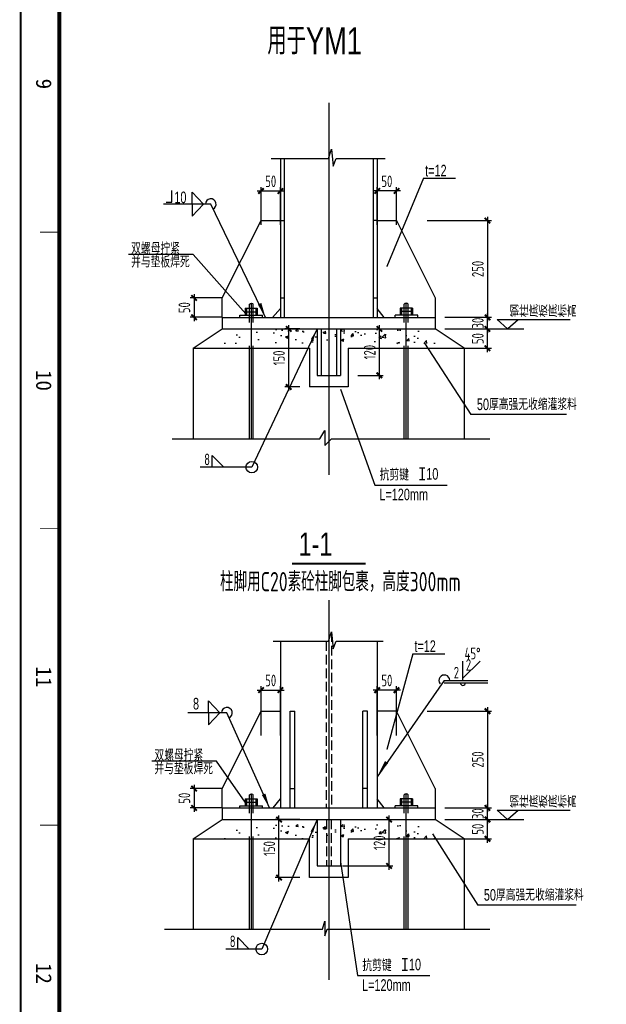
# Model space of a CAD drawing. Extents: x -294221 to 474257, y -25219 to 114942.
# Tile 12 of 69: x -58515 to -43363, y 23424 to 48870. Entities that reach past the tile are written whole.
import ezdxf
from ezdxf.enums import TextEntityAlignment as Align

# ---------------------------------------------------------------- set-up
doc = ezdxf.new("R2010")
doc.units = 0
doc.header["$LTSCALE"] = 1000
for name, pattern in [('ACAD_ISO02W100', [15, 12, -3]), ('CONTINOUS', [0]), ('DASH', [0.35, 0.25, -0.1]), ('DASHED', [0.75, 0.5, -0.25])]:
    doc.linetypes.add(name, pattern=pattern)
for name, color, linetype in [('1-ZHMH-图名', 7, 'Continuous'), ('2', 15, 'Continuous'), ('_TCC_NET_BORDER', 7, 'Continuous'), ('AXIS', 7, 'Continuous'), ('BORDER', 7, 'Continuous'), ('DIM', 3, 'Continuous'), ('PUB_DIM', 3, 'Continuous'), ('text', 7, 'Continuous'), ('THIN', 7, 'Continuous'), ('基础', 7, 'Continuous'), ('白色标注', 7, 'Continuous'), ('结-文字', 7, 'Continuous')]:
    doc.layers.add(name, color=color, linetype=linetype)
doc.styles.add('HH', font='tcc_simp.shx', dxfattribs={"width": 0.7, "bigfont": 'hzdx.shx'})
doc.styles.add('MYROMANS', font='myromans.shx', dxfattribs={"width": 0.7, "bigfont": 'hzdx.shx'})
doc.styles.add('QC_宋体', font='txt')
doc.styles.add('TCC', font='tcc_simp.shx', dxfattribs={"width": 0.75, "bigfont": 'tcc_hzdx.shx'})
doc.styles.add('TSSD_Dimension', font='tssdeng.shx', dxfattribs={"width": 0.7, "bigfont": 'hztxt.shx'})
doc.styles.add('TSSD_Rein', font='Tssdeng.shx', dxfattribs={"width": 0.7, "bigfont": '@@tssdchn.shx'})
doc.dimstyles.new('TSSD_10_100', dxfattribs={"dimtxt": 300, "dimasz": 100, "dimexe": 100, "dimexo": 250, "dimgap": 100, "dimtad": 1, "dimdec": 0, "dimlfac": 0.1, "dimzin": 0, "dimdsep": 46, "dimtxsty": 'TSSD_Dimension', "dimblk": 'ARCHTICK', "dimblk1": 'ARCHTICK', "dimblk2": 'ARCHTICK', "dimcen": 0, "dimdle": 100, "dimclrt": 7, "dimadec": 0, "dimazin": 0, "dimtfac": 1, "dimtdec": 0, "dimtix": 1, "dimtmove": 2, "dimatfit": 3, "dimfxl": 0, "dimtolj": 1, "dimtzin": 0, "dimarcsym": 0})

# ---------------------------------------------------------------- blocks, each defined once
blk = doc.blocks.new('_ArchTick')
at = {"color": 0, "linetype": 'ByBlock', "const_width": 0.5}
blk.add_lwpolyline([(-0.71, -0.71), (0.71, 0.71)], dxfattribs=at)
blk = doc.blocks.new('*D600')
at = {"layer": 'Defpoints', "color": 0}
for p in [(28043, 37832), (27543, 36412), (28043, 36412)]:
    blk.add_point(p, dxfattribs=at)
at = {"layer": 'DIM', "color": 0, "lineweight": -2}
for p, q in [((27543, 36662), (27543, 37932)), ((28043, 36662), (28043, 37932)), ((27443, 37832), (28143, 37832))]:
    blk.add_line(p, q, dxfattribs=at)
at = {"layer": 'DIM', "color": 0, "lineweight": -2, "xscale": 100, "yscale": 100, "zscale": 100, "rotation": 180}
blk.add_blockref('_ArchTick', (27543, 37832), dxfattribs=at)
at = {"layer": 'DIM', "color": 0, "lineweight": -2, "xscale": 100, "yscale": 100, "zscale": 100}
blk.add_blockref('_ArchTick', (28043, 37832), dxfattribs=at)
at = {"layer": 'DIM', "color": 7, "insert": (27793, 38082), "char_height": 300, "attachment_point": 5, "style": 'TSSD_Dimension'}
blk.add_mtext('\\A1;50', dxfattribs=at)
blk = doc.blocks.new('*D601')
at = {"layer": 'Defpoints', "color": 0}
for p in [(30543, 37832), (30543, 36412), (31043, 36412)]:
    blk.add_point(p, dxfattribs=at)
at = {"layer": 'DIM', "color": 0, "lineweight": -2}
for p, q in [((30543, 36662), (30543, 37932)), ((31043, 36662), (31043, 37932)), ((31143, 37832), (30443, 37832))]:
    blk.add_line(p, q, dxfattribs=at)
at = {"layer": 'DIM', "color": 0, "lineweight": -2, "xscale": 100, "yscale": 100, "zscale": 100, "rotation": 180}
blk.add_blockref('_ArchTick', (30543, 37832), dxfattribs=at)
at = {"layer": 'DIM', "color": 0, "lineweight": -2, "xscale": 100, "yscale": 100, "zscale": 100}
blk.add_blockref('_ArchTick', (31043, 37832), dxfattribs=at)
at = {"layer": 'DIM', "color": 7, "insert": (30793, 38082), "char_height": 300, "attachment_point": 5, "style": 'TSSD_Dimension'}
blk.add_mtext('\\A1;50', dxfattribs=at)
blk = doc.blocks.new('*D602')
at = {"layer": 'Defpoints', "color": 0}
for p in [(28043, 50732), (27543, 49611), (28043, 49611)]:
    blk.add_point(p, dxfattribs=at)
at = {"layer": 'DIM', "color": 0, "lineweight": -2}
for p, q in [((27443, 50732), (28143, 50732)), ((27543, 49861), (27543, 50832)), ((28043, 49861), (28043, 50832))]:
    blk.add_line(p, q, dxfattribs=at)
at = {"layer": 'DIM', "color": 0, "lineweight": -2, "xscale": 100, "yscale": 100, "zscale": 100, "rotation": 180}
blk.add_blockref('_ArchTick', (27543, 50732), dxfattribs=at)
at = {"layer": 'DIM', "color": 0, "lineweight": -2, "xscale": 100, "yscale": 100, "zscale": 100}
blk.add_blockref('_ArchTick', (28043, 50732), dxfattribs=at)
at = {"layer": 'DIM', "color": 7, "insert": (27793, 50982), "char_height": 300, "attachment_point": 5, "style": 'TSSD_Dimension'}
blk.add_mtext('\\A1;50', dxfattribs=at)
blk = doc.blocks.new('*D603')
at = {"layer": 'Defpoints', "color": 0}
for p in [(30543, 50732), (30543, 49611), (31043, 49611)]:
    blk.add_point(p, dxfattribs=at)
at = {"layer": 'DIM', "color": 0, "lineweight": -2}
for p, q in [((31143, 50732), (30443, 50732)), ((30543, 49861), (30543, 50832)), ((31043, 49861), (31043, 50832))]:
    blk.add_line(p, q, dxfattribs=at)
at = {"layer": 'DIM', "color": 0, "lineweight": -2, "xscale": 100, "yscale": 100, "zscale": 100, "rotation": 180}
blk.add_blockref('_ArchTick', (30543, 50732), dxfattribs=at)
at = {"layer": 'DIM', "color": 0, "lineweight": -2, "xscale": 100, "yscale": 100, "zscale": 100}
blk.add_blockref('_ArchTick', (31043, 50732), dxfattribs=at)
at = {"layer": 'DIM', "color": 7, "insert": (30793, 50982), "char_height": 300, "attachment_point": 5, "style": 'TSSD_Dimension'}
blk.add_mtext('\\A1;50', dxfattribs=at)
blk = doc.blocks.new('*D604')
at = {"layer": 'Defpoints', "color": 0}
for p in [(26776, 35289), (25814, 34789), (26776, 34789)]:
    blk.add_point(p, dxfattribs=at)
at = {"layer": 'DIM', "color": 0, "lineweight": -2}
for p, q in [((25814, 35389), (25814, 34689)), ((26526, 35289), (25714, 35289)), ((26526, 34789), (25714, 34789))]:
    blk.add_line(p, q, dxfattribs=at)
at = {"layer": 'DIM', "color": 0, "lineweight": -2, "xscale": 100, "yscale": 100, "zscale": 100}
for p, rotation in [((25814, 35289), 90), ((25814, 34789), 270)]:
    blk.add_blockref('_ArchTick', p, dxfattribs=dict(at, rotation=rotation))
at = {"layer": 'DIM', "color": 7, "insert": (25564, 35039), "char_height": 300, "attachment_point": 5, "rotation": 90, "style": 'TSSD_Dimension'}
blk.add_mtext('\\A1;50', dxfattribs=at)
blk = doc.blocks.new('*D605')
at = {"layer": 'Defpoints', "color": 0}
for p in [(32043, 34489), (33393, 34489), (32474, 33989)]:
    blk.add_point(p, dxfattribs=at)
at = {"layer": 'DIM', "color": 0, "lineweight": -2}
for p, q in [((32293, 34489), (33493, 34489)), ((33393, 33889), (33393, 34589)), ((32724, 33989), (33493, 33989))]:
    blk.add_line(p, q, dxfattribs=at)
at = {"layer": 'DIM', "color": 0, "lineweight": -2, "xscale": 100, "yscale": 100, "zscale": 100}
for p, rotation in [((33393, 34489), 90), ((33393, 33989), 270)]:
    blk.add_blockref('_ArchTick', p, dxfattribs=dict(at, rotation=rotation))
at = {"layer": 'DIM', "color": 7, "insert": (33143, 34239), "char_height": 300, "attachment_point": 5, "rotation": 90, "style": 'TSSD_Dimension'}
blk.add_mtext('\\A1;50', dxfattribs=at)
blk = doc.blocks.new('*D606')
at = {"layer": 'Defpoints', "color": 0}
for p in [(32043, 34789), (33393, 34789), (32043, 34489)]:
    blk.add_point(p, dxfattribs=at)
at = {"layer": 'DIM', "color": 0, "lineweight": -2}
for p, q in [((33393, 34789), (33393, 34889)), ((32293, 34789), (33493, 34789)), ((33393, 34489), (33393, 34789)), ((32293, 34489), (33493, 34489)), ((33393, 34489), (33393, 34389))]:
    blk.add_line(p, q, dxfattribs=at)
at = {"layer": 'DIM', "color": 0, "lineweight": -2, "xscale": 100, "yscale": 100, "zscale": 100}
for p, rotation in [((33393, 34789), 270), ((33393, 34489), 90)]:
    blk.add_blockref('_ArchTick', p, dxfattribs=dict(at, rotation=rotation))
at = {"layer": 'DIM', "color": 7, "insert": (33143, 34639), "char_height": 300, "attachment_point": 5, "rotation": 90, "style": 'TSSD_Dimension'}
blk.add_mtext('\\A1;30', dxfattribs=at)
blk = doc.blocks.new('*D607')
at = {"layer": 'Defpoints', "color": 0}
for p in [(31584, 37289), (32043, 34789), (33393, 34789)]:
    blk.add_point(p, dxfattribs=at)
at = {"layer": 'DIM', "color": 0, "lineweight": -2}
for p, q in [((31834, 37289), (33493, 37289)), ((33393, 37389), (33393, 34689)), ((32293, 34789), (33493, 34789))]:
    blk.add_line(p, q, dxfattribs=at)
at = {"layer": 'DIM', "color": 0, "lineweight": -2, "xscale": 100, "yscale": 100, "zscale": 100}
for p, rotation in [((33393, 37289), 90), ((33393, 34789), 270)]:
    blk.add_blockref('_ArchTick', p, dxfattribs=dict(at, rotation=rotation))
at = {"layer": 'DIM', "color": 7, "insert": (33143, 36039), "char_height": 300, "attachment_point": 5, "rotation": 90, "style": 'TSSD_Dimension'}
blk.add_mtext('\\A1;250', dxfattribs=at)
blk = doc.blocks.new('*D608')
at = {"layer": 'Defpoints', "color": 0}
for p in [(32043, 47167), (33393, 47167), (32474, 46667)]:
    blk.add_point(p, dxfattribs=at)
at = {"layer": 'DIM', "color": 0, "lineweight": -2}
for p, q in [((32293, 47167), (33493, 47167)), ((33393, 46567), (33393, 47267)), ((32724, 46667), (33493, 46667))]:
    blk.add_line(p, q, dxfattribs=at)
at = {"layer": 'DIM', "color": 0, "lineweight": -2, "xscale": 100, "yscale": 100, "zscale": 100}
for p, rotation in [((33393, 47167), 90), ((33393, 46667), 270)]:
    blk.add_blockref('_ArchTick', p, dxfattribs=dict(at, rotation=rotation))
at = {"layer": 'DIM', "color": 7, "insert": (33143, 46917), "char_height": 300, "attachment_point": 5, "rotation": 90, "style": 'TSSD_Dimension'}
blk.add_mtext('\\A1;50', dxfattribs=at)
blk = doc.blocks.new('*D609')
at = {"layer": 'Defpoints', "color": 0}
for p in [(32043, 47467), (33393, 47467), (32043, 47167)]:
    blk.add_point(p, dxfattribs=at)
at = {"layer": 'DIM', "color": 0, "lineweight": -2}
for p, q in [((32293, 47467), (33493, 47467)), ((33393, 47467), (33393, 47567)), ((33393, 47167), (33393, 47467)), ((32293, 47167), (33493, 47167)), ((33393, 47167), (33393, 47067))]:
    blk.add_line(p, q, dxfattribs=at)
at = {"layer": 'DIM', "color": 0, "lineweight": -2, "xscale": 100, "yscale": 100, "zscale": 100}
for p, rotation in [((33393, 47467), 270), ((33393, 47167), 90)]:
    blk.add_blockref('_ArchTick', p, dxfattribs=dict(at, rotation=rotation))
at = {"layer": 'DIM', "color": 7, "insert": (33143, 47317), "char_height": 300, "attachment_point": 5, "rotation": 90, "style": 'TSSD_Dimension'}
blk.add_mtext('\\A1;30', dxfattribs=at)
blk = doc.blocks.new('*D610')
at = {"layer": 'Defpoints', "color": 0}
for p in [(31584, 49967), (32043, 47467), (33393, 47467)]:
    blk.add_point(p, dxfattribs=at)
at = {"layer": 'DIM', "color": 0, "lineweight": -2}
for p, q in [((31834, 49967), (33493, 49967)), ((33393, 50067), (33393, 47367)), ((32293, 47467), (33493, 47467))]:
    blk.add_line(p, q, dxfattribs=at)
at = {"layer": 'DIM', "color": 0, "lineweight": -2, "xscale": 100, "yscale": 100, "zscale": 100}
for p, rotation in [((33393, 49967), 90), ((33393, 47467), 270)]:
    blk.add_blockref('_ArchTick', p, dxfattribs=dict(at, rotation=rotation))
at = {"layer": 'DIM', "color": 7, "insert": (33143, 48717), "char_height": 300, "attachment_point": 5, "rotation": 90, "style": 'TSSD_Dimension'}
blk.add_mtext('\\A1;250', dxfattribs=at)
blk = doc.blocks.new('*D611')
at = {"layer": 'Defpoints', "color": 0}
for p in [(26776, 47967), (25814, 47467), (26776, 47467)]:
    blk.add_point(p, dxfattribs=at)
at = {"layer": 'DIM', "color": 0, "lineweight": -2}
for p, q in [((26526, 47967), (25714, 47967)), ((25814, 48067), (25814, 47367)), ((26526, 47467), (25714, 47467))]:
    blk.add_line(p, q, dxfattribs=at)
at = {"layer": 'DIM', "color": 0, "lineweight": -2, "xscale": 100, "yscale": 100, "zscale": 100}
for p, rotation in [((25814, 47967), 90), ((25814, 47467), 270)]:
    blk.add_blockref('_ArchTick', p, dxfattribs=dict(at, rotation=rotation))
at = {"layer": 'DIM', "color": 7, "insert": (25564, 47717), "char_height": 300, "attachment_point": 5, "rotation": 90, "style": 'TSSD_Dimension'}
blk.add_mtext('\\A1;50', dxfattribs=at)
blk = doc.blocks.new('*D612')
at = {"layer": 'Defpoints', "color": 0}
for p in [(29398, 34489), (30850, 34489), (29398, 33289)]:
    blk.add_point(p, dxfattribs=at)
at = {"layer": 'DIM', "color": 0, "lineweight": -2}
for p, q in [((29648, 34489), (30950, 34489)), ((30850, 33189), (30850, 34589)), ((29648, 33289), (30950, 33289))]:
    blk.add_line(p, q, dxfattribs=at)
at = {"layer": 'DIM', "color": 0, "lineweight": -2, "xscale": 100, "yscale": 100, "zscale": 100}
for p, rotation in [((30850, 34489), 90), ((30850, 33289), 270)]:
    blk.add_blockref('_ArchTick', p, dxfattribs=dict(at, rotation=rotation))
at = {"layer": 'DIM', "color": 7, "insert": (30600, 33889), "char_height": 300, "attachment_point": 5, "rotation": 90, "style": 'TSSD_Dimension'}
blk.add_mtext('\\A1;120', dxfattribs=at)
blk = doc.blocks.new('*D613')
at = {"layer": 'Defpoints', "color": 0}
for p in [(28007, 34489), (28793, 34489), (28793, 32989)]:
    blk.add_point(p, dxfattribs=at)
at = {"layer": 'DIM', "color": 0, "lineweight": -2}
for p, q in [((28543, 34489), (27907, 34489)), ((28007, 32889), (28007, 34589)), ((28543, 32989), (27907, 32989))]:
    blk.add_line(p, q, dxfattribs=at)
at = {"layer": 'DIM', "color": 0, "lineweight": -2, "xscale": 100, "yscale": 100, "zscale": 100}
for p, rotation in [((28007, 34489), 90), ((28007, 32989), 270)]:
    blk.add_blockref('_ArchTick', p, dxfattribs=dict(at, rotation=rotation))
at = {"layer": 'DIM', "color": 7, "insert": (27757, 33739), "char_height": 300, "attachment_point": 5, "rotation": 90, "style": 'TSSD_Dimension'}
blk.add_mtext('\\A1;150', dxfattribs=at)
blk = doc.blocks.new('*D614')
at = {"layer": 'Defpoints', "color": 0}
for p in [(29793, 47167), (30600, 47167), (29793, 45967)]:
    blk.add_point(p, dxfattribs=at)
at = {"layer": 'DIM', "color": 0, "lineweight": -2}
for p, q in [((30043, 47167), (30700, 47167)), ((30600, 45867), (30600, 47267)), ((30043, 45967), (30700, 45967))]:
    blk.add_line(p, q, dxfattribs=at)
at = {"layer": 'DIM', "color": 0, "lineweight": -2, "xscale": 100, "yscale": 100, "zscale": 100}
for p, rotation in [((30600, 47167), 90), ((30600, 45967), 270)]:
    blk.add_blockref('_ArchTick', p, dxfattribs=dict(at, rotation=rotation))
at = {"layer": 'DIM', "color": 7, "insert": (30350, 46567), "char_height": 300, "attachment_point": 5, "rotation": 90, "style": 'TSSD_Dimension'}
blk.add_mtext('\\A1;120', dxfattribs=at)
blk = doc.blocks.new('*D615')
at = {"layer": 'Defpoints', "color": 0}
for p in [(28257, 47167), (28793, 47167), (28793, 45667)]:
    blk.add_point(p, dxfattribs=at)
at = {"layer": 'DIM', "color": 0, "lineweight": -2}
for p, q in [((28543, 47167), (28157, 47167)), ((28257, 45567), (28257, 47267)), ((28543, 45667), (28157, 45667))]:
    blk.add_line(p, q, dxfattribs=at)
at = {"layer": 'DIM', "color": 0, "lineweight": -2, "xscale": 100, "yscale": 100, "zscale": 100}
for p, rotation in [((28257, 47167), 90), ((28257, 45667), 270)]:
    blk.add_blockref('_ArchTick', p, dxfattribs=dict(at, rotation=rotation))
at = {"layer": 'DIM', "color": 7, "insert": (28007, 46417), "char_height": 300, "attachment_point": 5, "rotation": 90, "style": 'TSSD_Dimension'}
blk.add_mtext('\\A1;150', dxfattribs=at)
blk = doc.blocks.new('A1+0.5E图框')
for points, const_width in [([(0, 0), (1261, 0), (1261, 594), (0, 594)], 0.5), ([(25, 10), (1251, 10), (1251, 584), (25, 584)], 1)]:
    blk.add_lwpolyline(points, close=True, dxfattribs=dict(const_width=const_width))
at = {"const_width": 0.2}
for points in [[(714.62, 10), (714.62, 5)], [(791.25, 10), (791.25, 5)], [(867.88, 10), (867.88, 5)]]:
    blk.add_lwpolyline(points, dxfattribs=at)
at = {"style": 'QC_宋体'}
for s, p in [('9', (676.31, 6)), ('10', (752.94, 6)), ('11', (829.56, 6)), ('12', (906.19, 6))]:
    blk.add_text(s, height=4, dxfattribs=at).set_placement(p, align=Align.MIDDLE_CENTER)
blk = doc.blocks.new('B202676163429')
at = {"linetype": 'ByBlock'}
h = blk.add_hatch(dxfattribs=at)
h.set_pattern_fill('AR-CONC', color=256, scale=100, style=0)
h.set_pattern_definition([(50, (-533384.77, -391376.86), (717.2602, -62.75213), [75, -825]), (355, (-533384.8, -391376.9), (-138.7513, 752.1921), [60, -660]), (100.4514, (-533325, -391382.1), (578.5094, 689.43954), [63.7402, -701.1421]), (46.1842, (-533384.8, -391176.9), (1067.241, -165.519), [112.5, -1237.5]), (96.6356, (-533295.8, -391190.7), (934.6627, 974.1179), [95.6103, -1051.713]), (351.1842, (-533384.8, -391176.9), (934.662, 974.1186), [90, -990]), (21, (-533284.77, -391226.86), (596.90705, -402.6189), [75, -825]), (326, (-533284.8, -391226.9), (243.3153, 725.15005), [60, -660]), (71.4514, (-533235, -391260.4), (840.2226, 322.5305), [63.7402, -701.1421]), (37.5, (-533384.77, -391376.86), (12.15986, 332.89385), [0, -652, 0, -670, 0, -662.5]), (7.5, (-533384.77, -391376.86), (263.06954, 394.41171), [0, -382, 0, -637, 0, -252.5]), (327.5, (-533607.77, -391376.86), (533.82244, -22.55487), [0, -250, 0, -780, 0, -1035]), (317.5, (-533707.77, -391376.86), (583.18617, 100.10498), [0, -325, 0, -518, 0, -735])])
h.paths.add_polyline_path([(4897.92, 18613.47), (4407.92, 18613.47), (3907.92, 18238.47), (4897.92, 18238.47)])
h.paths.add_polyline_path([(6657.92, 18238.47), (6657.92, 18613.47), (4997.92, 18613.47), (4997.92, 18238.47)])
h.paths.add_polyline_path([(8317.92, 18238.47), (8317.92, 18613.47), (6657.92, 18613.47), (6657.92, 18238.47)])
h.paths.add_polyline_path([(8417.92, 18238.47), (9407.92, 18238.47), (8907.92, 18613.47), (8417.92, 18613.47)])
h = blk.add_hatch(dxfattribs=at)
h.set_pattern_fill('AR-CONC', color=256, scale=100, style=0)
h.set_pattern_definition([(50, (-533384.77, -404180.2), (717.2602, -62.75213), [75, -825]), (355, (-533384.8, -404180.2), (-138.7513, 752.1921), [60, -660]), (100.4514, (-533325, -404185.4), (578.5094, 689.43954), [63.7402, -701.1421]), (46.1842, (-533384.8, -403980.2), (1067.241, -165.519), [112.5, -1237.5]), (96.6356, (-533295.8, -403994), (934.6627, 974.1179), [95.6103, -1051.713]), (351.1842, (-533384.8, -403980.2), (934.662, 974.1186), [90, -990]), (21, (-533284.77, -404030.2), (596.90705, -402.6189), [75, -825]), (326, (-533284.8, -404030.2), (243.3153, 725.15005), [60, -660]), (71.4514, (-533235, -404063.7), (840.2226, 322.5305), [63.7402, -701.1421]), (37.5, (-533384.77, -404180.17), (12.15986, 332.89385), [0, -652, 0, -670, 0, -662.5]), (7.5, (-533384.77, -404180.17), (263.06954, 394.41171), [0, -382, 0, -637, 0, -252.5]), (327.5, (-533607.77, -404180.17), (533.82244, -22.55487), [0, -250, 0, -780, 0, -1035]), (317.5, (-533707.77, -404180.17), (583.18617, 100.10498), [0, -325, 0, -518, 0, -735])])
h.paths.add_polyline_path([(4897.92, 5810.17), (4407.92, 5810.17), (3907.92, 5435.17), (4897.92, 5435.17)])
h.paths.add_polyline_path([(6657.92, 5435.17), (6657.92, 5810.17), (4997.92, 5810.17), (4997.92, 5435.17)])
h.paths.add_polyline_path([(8317.92, 5435.17), (8317.92, 5810.17), (6657.92, 5810.17), (6657.92, 5435.17)])
h.paths.add_polyline_path([(8417.92, 5435.17), (9407.92, 5435.17), (8907.92, 5810.17), (8417.92, 5810.17)])
for p, q in [((6651.36, 23020.17), (6731.78, 23263.3)), ((6731.78, 23263.3), (6770.52, 22823.82)), ((5173.48, 23020.17), (6651.36, 23020.17)), ((5407.92, 23020.17), (5407.92, 21413.47)), ((5507.92, 23020.17), (5507.92, 21413.47)), ((6770.52, 22823.82), (6849.03, 23020.17)), ((6849.03, 23020.17), (8111.13, 23020.17)), ((7807.92, 23020.17), (7807.92, 21413.47)), ((7907.92, 23020.17), (7907.92, 21413.47)), ((5407.92, 21413.47), (5407.92, 18913.47)), ((5407.92, 21413.47), (5507.92, 21413.47)), ((5507.92, 21413.47), (5507.92, 18913.47)), ((7807.92, 21413.47), (7807.92, 18913.47)), ((7907.92, 21413.47), (7807.92, 21413.47)), ((7907.92, 21413.47), (7907.92, 18913.47)), ((3154.84, 20541.13), (1488.02, 20541.13)), ((4515.18, 19001.55), (3154.84, 20541.13)), ((5407.92, 19413.47), (5507.92, 19413.47)), ((7807.92, 19413.47), (7907.92, 19413.47)), ((4496.76, 19149.97), (4496.76, 18968.47)), ((4496.76, 19149.97), (4811.56, 19149.97)), ((4533.07, 19149.97), (4533.07, 18968.47)), ((4775.26, 19149.97), (4775.26, 18968.47)), ((4811.56, 19149.97), (4811.56, 18968.47)), ((8504.28, 19149.97), (8504.28, 18968.47)), ((8819.08, 19149.97), (8504.28, 19149.97)), ((8535.81, 19149.97), (8535.81, 18968.47)), ((8787.54, 19149.97), (8787.54, 18968.47)), ((8819.08, 19149.97), (8819.08, 18968.47)), ((3907.92, 18913.47), (3907.92, 18613.47)), ((3907.92, 18913.47), (9407.92, 18913.47)), ((4357.92, 18913.47), (4357.92, 18968.47)), ((4357.92, 18968.47), (4942.92, 18968.47)), ((4496.76, 19058.02), (4811.56, 19058.02)), ((4942.92, 18913.47), (4942.92, 18968.47)), ((8372.92, 18913.47), (8372.92, 18968.47)), ((8957.92, 18968.47), (8372.92, 18968.47)), ((8819.08, 19060.4), (8504.28, 19060.4)), ((8957.92, 18913.47), (8957.92, 18968.47)), ((9407.92, 18893.47), (9407.92, 18613.47)), ((3907.92, 18613.47), (9407.92, 18613.47)), ((3157.92, 18113.47), (6157.92, 18113.47)), ((6157.92, 18113.47), (6157.92, 17113.47)), ((7157.92, 18113.47), (10157.92, 18113.47)), ((7157.92, 18113.47), (7157.92, 17113.47)), ((9129.72, 18245.01), (10329.98, 16399.12)), ((7157.92, 17113.47), (6157.92, 17113.47)), ((6957.92, 17056.69), (7845.43, 14579.38)), ((12795.15, 16399.12), (10329.98, 16399.12)), ((2612.41, 15776.49), (6426, 15776.49)), ((6426, 15776.49), (6557.5, 15989.99)), ((6557.5, 15989.99), (6556.74, 15605.51)), ((6556.74, 15605.51), (6728.06, 15776.49)), ((6728.06, 15776.49), (10818.6, 15776.49)), ((7845.43, 14579.38), (9714.93, 14579.38)), ((6651.36, 10541.86), (6731.78, 10784.99)), ((6731.78, 10784.99), (6770.52, 10345.51)), ((5218.31, 10541.86), (6651.36, 10541.86)), ((5407.92, 10541.86), (5407.92, 6235.17)), ((6770.52, 10345.51), (6849.03, 10541.86)), ((6849.03, 10541.86), (8066.95, 10541.86)), ((7907.92, 10541.86), (7907.92, 6235.17)), ((9642.42, 9531.48), (7907.92, 7040.17)), ((3756.26, 7445.26), (2089.44, 7445.26)), ((4496.76, 6380.91), (3756.26, 7445.26)), ((4496.76, 6471.66), (4811.56, 6471.66)), ((4496.76, 6471.66), (4496.76, 6290.17)), ((4496.76, 6379.71), (4811.56, 6379.71)), ((4533.07, 6471.66), (4533.07, 6290.17)), ((4775.26, 6471.66), (4775.26, 6290.17)), ((4811.56, 6471.66), (4811.56, 6290.17)), ((8819.08, 6471.66), (8504.28, 6471.66)), ((8504.28, 6471.66), (8504.28, 6290.17)), ((8819.08, 6382.1), (8504.28, 6382.1)), ((8535.81, 6471.66), (8535.81, 6290.17)), ((8787.54, 6471.66), (8787.54, 6290.17)), ((8819.08, 6471.66), (8819.08, 6290.17)), ((3907.92, 6235.17), (9407.92, 6235.17)), ((3907.92, 6235.17), (3907.92, 5935.17)), ((4357.92, 6235.17), (4357.92, 6290.17)), ((4357.92, 6290.17), (4942.92, 6290.17)), ((4942.92, 6235.17), (4942.92, 6290.17)), ((8372.92, 6235.17), (8372.92, 6290.17)), ((8957.92, 6290.17), (8372.92, 6290.17)), ((8957.92, 6235.17), (8957.92, 6290.17)), ((9407.92, 6215.17), (9407.92, 5935.17)), ((3907.92, 5935.17), (9407.92, 5935.17)), ((3157.92, 5435.17), (6157.92, 5435.17)), ((6157.92, 4435.17), (6157.92, 5434.95)), ((7157.92, 5435.17), (10157.92, 5435.17)), ((7157.92, 5434.95), (7157.92, 4435.17)), ((9334.26, 5566.7), (10509.04, 3720.82)), ((6957.92, 4841.69), (7397.84, 1901.08)), ((7157.92, 4435.17), (6157.92, 4435.17)), ((13051.48, 3720.82), (10509.04, 3720.82)), ((6494.47, 3098.18), (6557.5, 3311.68)), ((6557.5, 3311.68), (6556.74, 2927.2)), ((2414.83, 3098.18), (6494.47, 3098.18)), ((6556.74, 2927.2), (6616.01, 3098.18)), ((6616.01, 3098.18), (10818.6, 3098.18)), ((7397.84, 1901.08), (9267.34, 1901.08))]:
    blk.add_line(p, q)
at = {"color": 4, "linetype": 'Continuous'}
for p, q in [((9107.16, 22507.52), (8158.94, 20224.88)), ((9107.16, 22507.52), (9934.82, 22507.52)), ((3132.12, 22147.61), (3421.87, 21838.61)), ((3132.12, 21838.61), (3132.12, 22147.61)), ((3610.48, 21838.61), (2393.04, 21838.61)), ((3132.12, 21529.62), (3421.87, 21838.61)), ((3132.12, 21838.61), (3132.12, 21529.62)), ((5022.96, 18913.47), (3610.48, 21838.61)), ((3157.92, 18113.47), (3157.92, 15776.49)), ((10157.92, 18113.47), (10157.92, 15776.49)), ((8829.52, 10217.57), (8158.94, 7746.58)), ((8829.52, 10217.57), (9657.17, 10217.57)), ((3550.75, 8693.23), (3550.75, 9002.22)), ((3550.75, 9002.22), (3840.5, 8693.23)), ((4029.11, 8693.23), (3021.04, 8693.23)), ((3550.75, 8693.23), (3550.75, 8384.23)), ((3550.75, 8384.23), (3840.5, 8693.23)), ((5126.9, 6235.17), (4029.11, 8693.23)), ((4907.92, 8735.17), (5407.92, 8735.17)), ((7654.22, 8735.17), (7631.9, 8735.17)), ((8407.92, 8735.17), (7907.92, 8735.17)), ((3157.92, 5435.17), (3157.92, 3098.18)), ((10157.92, 5435.17), (10157.92, 3098.18))]:
    blk.add_line(p, q, dxfattribs=at)
at = {"color": 2, "linetype": 'Continuous'}
for p, q in [((3907.92, 19413.47), (4907.92, 21413.47)), ((4907.92, 21413.47), (5407.92, 21413.47)), ((7907.92, 21413.47), (8407.92, 21413.47)), ((8407.92, 21413.47), (9407.92, 19413.47)), ((3907.92, 18913.47), (3907.92, 19413.47)), ((9407.92, 19413.47), (9407.92, 18893.47)), ((3907.92, 6735.17), (4907.92, 8735.17)), ((9407.92, 6735.17), (8407.92, 8735.17)), ((3907.92, 6235.17), (3907.92, 6735.17)), ((9407.92, 6735.17), (9407.92, 6215.17))]:
    blk.add_line(p, q, dxfattribs=at)
at = {"color": 2, "linetype": 'DASHED', "ltscale": 0.5}
for p, q in [((4907.92, 21413.47), (5407.92, 21413.47)), ((7907.92, 21413.47), (8407.92, 21413.47))]:
    blk.add_line(p, q, dxfattribs=at)
at = {"linetype": 'ByBlock'}
for p, q in [((11008.87, 18853.79), (12892.9, 18853.79)), ((11282, 18621.95), (11548.14, 18853.79)), ((3157.92, 18113.47), (3907.92, 18613.47)), ((10157.92, 18113.47), (9407.92, 18613.47)), ((11008.87, 6175.48), (12892.9, 6175.48)), ((11282, 5943.64), (11548.14, 6175.48)), ((3157.92, 5435.17), (3907.92, 5935.17)), ((10157.92, 5435.17), (9407.92, 5935.17))]:
    blk.add_line(p, q, dxfattribs=at)
at = {"color": 2}
for p, q in [((6357.92, 18613.47), (4669.65, 15040.91)), ((6357.92, 5934.95), (4926.55, 2587.49))]:
    blk.add_line(p, q, dxfattribs=at)
at = {"color": 2, "linetype": 'DASH'}
for p, q in [((6727.92, 10773.32), (6727.92, 6235.17)), ((6587.92, 10541.86), (6587.92, 6235.17)), ((6596.88, 5934.95), (6596.88, 4735.17)), ((6718.96, 5934.95), (6718.96, 4735.17))]:
    blk.add_line(p, q, dxfattribs=at)
at = {"color": 2, "linetype": 'DASH', "ltscale": 0.003}
blk.add_line((9642.42, 9467.21), (10763.23, 9467.21), dxfattribs=at)
at = {"color": 4, "linetype": 'Continuous', "const_width": 10}
for points in [[(8157.03, 20227.42, 1), (8167.03, 20227.42, 1)], [(8157.03, 7749.11, 1), (8167.03, 7749.11, 1)]]:
    blk.add_lwpolyline(points, format="xyb", close=True, dxfattribs=at)
at = {"color": 4, "linetype": 'Continuous'}
for points in [[(5022.96, 18913.47, 0, 100, 0), (4871.38, 19265.34, 100, 100, 0)], [(7907.92, 7040.17, 0, 100, 0), (8150.94, 7420.89, 100, 100, 0)], [(5126.9, 6235.17, 0, 100, 0), (4975.32, 6587.03, 100, 100, 0)]]:
    blk.add_lwpolyline(points, format="xyseb", dxfattribs=at)
for points in [[(6357.92, 18613.47, 0, 70, 0), (6226, 18336.16, 70, 70, 0)], [(6357.82, 5935.16, 0, 70, 0), (6220.9, 5613.23, 70, 70, 0)]]:
    blk.add_lwpolyline(points, format="xyseb")
for centre, start, end in [((3610.48, 21838.61), 291.931183, 180), ((9642.42, 9531.48), 0, 219.710769), ((4029.11, 8693.23), 291.931183, 180)]:
    blk.add_arc(centre, 138.3, start, end)
at = {"color": 2}
blk.add_arc((10123.23, 9467.21), 64.27, 180, 0, dxfattribs=at)
at = {"color": 4, "linetype": 'Continuous'}
for points in [[(4607.92, 19249.97), (4659.58, 19279.62), (4707.92, 19249.97)], [(8707.92, 19249.97), (8656.26, 19279.62), (8607.92, 19249.97)], [(4607.92, 6571.66), (4659.58, 6601.32), (4707.92, 6571.66)], [(8707.92, 6571.66), (8656.26, 6601.32), (8607.92, 6571.66)]]:
    blk.add_spline(points, degree=3, dxfattribs=at)
at = {"layer": '2', "color": 1, "linetype": 'ACAD_ISO02W100', "ltscale": 0.2}
for p, q in [((4607.92, 15776.49), (4607.92, 19249.97)), ((4707.92, 15776.49), (4707.92, 19249.97)), ((8607.92, 15776.49), (8607.92, 19249.97)), ((8707.92, 15776.49), (8707.92, 19249.97)), ((4607.92, 3098.18), (4607.92, 6571.66)), ((4707.92, 3098.18), (4707.92, 6571.66)), ((8607.92, 3098.18), (8607.92, 6571.66)), ((8707.92, 3098.18), (8707.92, 6571.66))]:
    blk.add_line(p, q, dxfattribs=at)
at = {"layer": '2'}
for p, q in [((5205.99, 18913.47), (5407.92, 19144.51)), ((8090.46, 18913.47), (7907.92, 19144.51)), ((5657.92, 8735.17), (5777.92, 8735.17)), ((5657.92, 6235.17), (5657.92, 8735.17)), ((5777.92, 6235.17), (5777.92, 8735.17)), ((7657.92, 8735.17), (7537.92, 8735.17)), ((7537.92, 6235.17), (7537.92, 8735.17)), ((7657.92, 6235.17), (7657.92, 8735.17)), ((5657.92, 6735.17), (5777.92, 6735.17)), ((7657.92, 6735.17), (7537.92, 6735.17)), ((5225.38, 6235.17), (5407.92, 6466.2)), ((8090.46, 6235.17), (7907.92, 6466.2))]:
    blk.add_line(p, q, dxfattribs=at)
at = {"layer": '2', "color": 2, "linetype": 'ACAD_ISO02W100', "ltscale": 0.2}
for p, q in [((6357.92, 18613.47), (6357.92, 17413.47)), ((6457.92, 18613.47), (6457.92, 17413.47)), ((6857.92, 18613.47), (6857.92, 17413.47)), ((6957.92, 18613.47), (6957.92, 17413.47)), ((6357.92, 17413.47), (6957.92, 17413.47)), ((6357.92, 5934.95), (6357.92, 4735.17)), ((6957.92, 5934.95), (6957.92, 4735.17)), ((6357.92, 4735.17), (6957.92, 4735.17))]:
    blk.add_line(p, q, dxfattribs=at)
at = {"layer": '_TCC_NET_BORDER', "color": 7}
for p, q in [((11008.87, 18853.79), (11276.35, 18613.47)), ((11008.87, 6175.48), (11276.35, 5935.17))]:
    blk.add_line(p, q, dxfattribs=at)
at = {"layer": 'AXIS', "color": 6}
for p, q in [((6657.92, 24457.15), (6657.92, 14845.72)), ((4657.92, 15776.49), (4657.92, 19279.62)), ((8657.92, 15776.49), (8657.92, 19279.62)), ((6657.92, 11603.62), (6657.92, 1792.19)), ((4657.92, 3098.18), (4657.92, 6601.32)), ((8657.92, 3098.18), (8657.92, 6601.32))]:
    blk.add_line(p, q, dxfattribs=at)
at = {"layer": 'DIM', "color": 7}
for p, q in [((9143.07, 15016.38), (8998.83, 15016.38)), ((9070.95, 15016.38), (9070.95, 14715.2)), ((9143.07, 14715.2), (8998.83, 14715.2)), ((8695.49, 2338.08), (8551.24, 2338.08)), ((8623.37, 2338.08), (8623.37, 2036.9)), ((8695.49, 2036.9), (8551.24, 2036.9))]:
    blk.add_line(p, q, dxfattribs=at)
at = {"layer": 'PUB_DIM', "color": 4, "linetype": 'CONTINOUS', "const_width": 50}
blk.add_lwpolyline([(5705.95, 12545.16), (7609.89, 12545.16)], dxfattribs=at)
at = {"layer": 'text'}
for p, q in [((3945.27, 15040.91), (3645.27, 15340.91)), ((3645.27, 15040.91), (3645.27, 15340.91)), ((4605.2, 2587.49), (4305.2, 2887.49)), ((4305.2, 2587.49), (4305.2, 2887.49))]:
    blk.add_line(p, q, dxfattribs=at)
at = {"layer": 'THIN'}
for p, q in [((2604.96, 21888.18), (2604.96, 22188.18)), ((2454.96, 21888.18), (2604.96, 21888.18)), ((4669.65, 15040.91), (3340.27, 15040.91)), ((10123.23, 9585.44), (10569.26, 10031.48)), ((10123.23, 9531.48), (10123.23, 10031.48)), ((9642.42, 9531.48), (10763.23, 9531.48)), ((4926.55, 2587.49), (4000.2, 2587.49))]:
    blk.add_line(p, q, dxfattribs=at)
for centre in [(4669.65, 15040.91), (4926.55, 2587.49)]:
    blk.add_circle(centre, 150, dxfattribs=at)
at = {"layer": '基础', "linetype": 'ByBlock'}
for p, q in [((10857.86, 18613.47), (11694.84, 18613.47)), ((10857.86, 5935.17), (11694.84, 5935.17))]:
    blk.add_line(p, q, dxfattribs=at)
for s, height, style, width, p in [('用于YM1', 700, 'MYROMANS', 0.75, (5071.23, 25707.35)), ('t=12', 300, 'HH', 0.7, (9146.95, 22555.39)), ('t=12', 300, 'HH', 0.7, (8869.31, 10265.44))]:
    blk.add_text(s, height=height, dxfattribs=dict(style=style, width=width)).set_placement(p)
at = {"layer": 'DIM', "color": 7, "style": 'MYROMANS', "width": 0.7}
for s, p in [('双螺母拧紧', (1553.33, 20544.75)), ('并与垫板焊死', (1553.33, 20198)), ('50厚高强无收缩灌浆料', (10484.86, 16515.94)), ('抗剪键', (7973.02, 14695.42)), ('10', (9176.22, 14716.76, 10400)), ('L=120mm', (7964.85, 14185.52, 10400)), ('双螺母拧紧', (2154.75, 7448.87)), ('并与垫板焊死', (2154.75, 7102.13)), ('50厚高强无收缩灌浆料', (10663.91, 3837.63)), ('抗剪键', (7525.43, 2017.11)), ('10', (8728.64, 2038.45, 10400)), ('L=120mm', (7517.26, 1507.21, 10400))]:
    blk.add_text(s, height=300, dxfattribs=at).set_placement(p)
at = {"layer": 'PUB_DIM', "color": 4, "linetype": 'CONTINOUS', "style": 'MYROMANS', "width": 0.75}
blk.add_text('1-1', height=600, dxfattribs=at).set_placement((5880.58, 12752.06))
at = {"layer": 'text', "width": 0.7}
for s, style, p in [('10', 'TCC', (2669.36, 21863.91)), ('8', 'TSSD_Rein', (3440.27, 15090.91)), ('45%%d', 'TSSD_Rein', (10166.11, 10076.43)), ('2', 'TSSD_Rein', (10198.23, 9781.48)), ('8', 'TCC', (3150.99, 8778.66)), ('8', 'TSSD_Rein', (4100.2, 2637.49))]:
    blk.add_text(s, height=300, dxfattribs=dict(at, style=style)).set_placement(p)
at = {"layer": 'text', "style": 'TSSD_Rein', "width": 0.7}
blk.add_text('2', height=300, dxfattribs=at).set_placement((10023.23, 9581.48), align=Align.RIGHT)
at = {"layer": '白色标注', "color": 1, "style": 'TSSD_Rein', "width": 0.75}
for p in [(11323.72, 18921.98), (11323.72, 6243.67)]:
    blk.add_text('钢柱底板底标高', height=300, dxfattribs=at).set_placement(p)
at = {"layer": 'DIM'}
for base, p1, p2, picture, middle in [((5407.92, 22178.51), (4907.92, 21057.88), (5407.92, 21057.88), '*D602', (5157.92, 22428.51)), ((5407.92, 9278.94), (4907.92, 7858.3), (5407.92, 7858.3), '*D600', (5157.92, 9528.94))]:
    dim = blk.add_linear_dim(base=base, p1=p1, p2=p2, dimstyle='TSSD_10_100', dxfattribs=at)
    dim.commit()
    dim.dimension.update_dxf_attribs({"geometry": picture, "text_midpoint": middle, "insert": (-22634.73, -28553.47)})
for base, p1, p2, angle, picture, middle in [((7907.92, 22178.51), (8407.92, 21057.88), (7907.92, 21057.88), 180, '*D603', (8157.92, 22428.51)), ((10757.86, 18913.47), (8948.8, 21413.47), (9407.92, 18913.47), 270, '*D610', (10507.86, 20163.47)), ((3179.71, 18913.47), (4141.1, 19413.47), (4141.1, 18913.47), 90, '*D611', (2929.71, 19163.47)), ((10757.86, 18913.47), (9407.92, 18613.47), (9407.92, 18913.47), 90, '*D609', (10507.86, 18763.47)), ((5622.07, 18613.47), (6157.92, 17113.47), (6157.92, 18613.47), 90, '*D615', (5372.07, 17863.47)), ((7965.31, 18613.46), (7157.92, 17413.47), (7157.92, 18613.46), 90, '*D614', (7715.31, 18013.47)), ((10757.86, 18613.47), (9839.05, 18113.47), (9407.92, 18613.47), 90, '*D608', (10507.86, 18363.47)), ((7907.92, 9278.94), (8407.92, 7858.3), (7907.92, 7858.3), 180, '*D601', (8157.92, 9528.94)), ((10757.86, 6235.17), (8948.8, 8735.17), (9407.92, 6235.17), 270, '*D607', (10507.86, 7485.17)), ((3179.71, 6235.17), (4141.1, 6735.17), (4141.1, 6235.17), 90, '*D604', (2929.71, 6485.17)), ((10757.86, 6235.17), (9407.92, 5935.17), (9407.92, 6235.17), 90, '*D606', (10507.86, 6085.17)), ((5372.07, 5935.17), (6157.92, 4435.17), (6157.92, 5935.17), 90, '*D613', (5122.07, 5185.17)), ((8215.31, 5935.16), (6763.44, 4735.17), (6763.34, 5935.16), 90, '*D612', (7965.31, 5335.16)), ((10757.86, 5935.17), (9839.05, 5435.17), (9407.92, 5935.17), 90, '*D605', (10507.86, 5685.17))]:
    dim = blk.add_linear_dim(base=base, p1=p1, p2=p2, angle=angle, dimstyle='TSSD_10_100', dxfattribs=at)
    dim.commit()
    dim.dimension.update_dxf_attribs({"geometry": picture, "text_midpoint": middle, "insert": (-22634.73, -28553.47)})

msp = doc.modelspace()

# ---------------------------------------------------------------- linework, layer by layer
at = {"layer": 'BORDER'}
msp.add_lwpolyline([(-58489.896, -11257.991), (-58489.896, 114942.009), (910.104, 114942.009), (910.104, -11257.991)], close=True, dxfattribs=at)
at = {"layer": 'BORDER', "const_width": 50}
msp.add_lwpolyline([(-57489.896, -10257.991), (-57489.896, 112442.009), (-89.896, 112442.009), (-89.896, -10257.991)], close=True, dxfattribs=at)

# ---------------------------------------------------------------- block references
at = {"xscale": 100, "yscale": 100, "zscale": 100, "rotation": 270}
msp.add_blockref('A1+0.5E图框', (-58489.896, 114842.009), dxfattribs=at)
at = {"layer": '1-ZHMH-图名'}
msp.add_blockref('B202676163429', (-57189.429, 22264.595), dxfattribs=at)

# ---------------------------------------------------------------- texts
at = {"layer": '结-文字', "style": 'TSSD_Dimension', "width": 0.7}
msp.add_text('柱脚用C20素砼柱脚包裹，高度300mm', height=500, dxfattribs=at).set_placement((-53340.07, 33946.671), align=Align.BOTTOM_LEFT)

doc.saveas('drawing.dxf')
